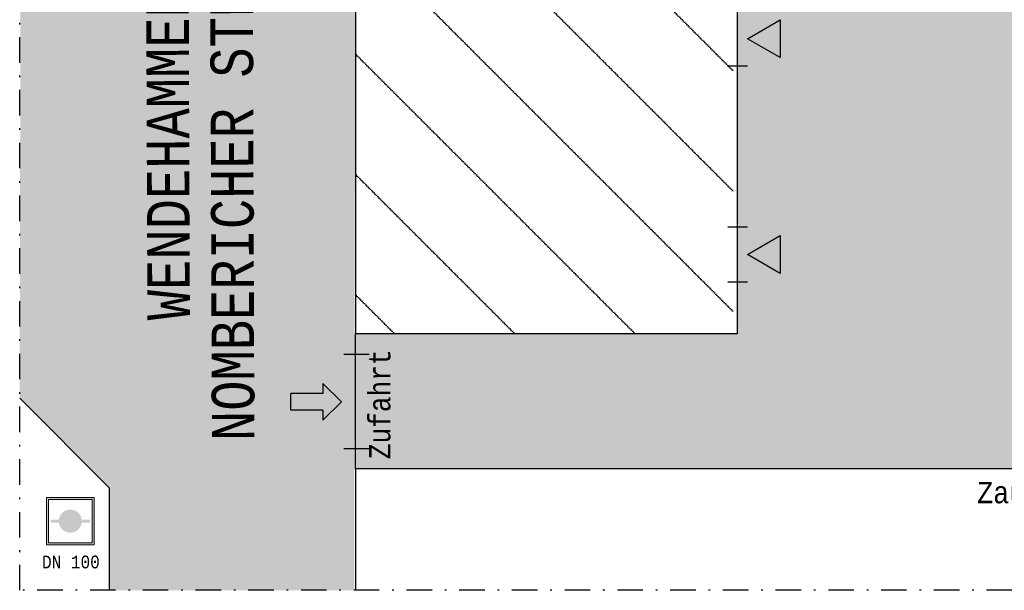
# Model space of a CAD drawing. Header units: metres. Extents: x -52 to 37, y -42 to 74.
# Tile 1 of 12: x -52 to 6, y -42 to -8. Entities that reach past the tile are written whole.
import ezdxf

# ---------------------------------------------------------------- set-up
doc = ezdxf.new("R2010")
doc.units = ezdxf.units.M
for name, pattern in [('AUSGEZOGEN', [0]), ('LINIE_5', [3, 1.5, -0.75, 0, -0.75]), ('LINIE_9', [0.0003, 0, -0.0003])]:
    doc.linetypes.add(name, pattern=pattern)
doc.layers.add('XR$1$STANDARD', color=7, linetype='Continuous', lineweight=25)
doc.styles.add('LUCIDACONSOLE', font='LUCON.TTF')

msp = doc.modelspace()

# ---------------------------------------------------------------- hatches: boundary and pattern name
at = {"layer": 'XR$1$STANDARD', "linetype": 'AUSGEZOGEN', "lineweight": 25, "true_color": 0xa0a0a0}
h = msp.add_hatch(color=253, dxfattribs=at)
h.paths.add_polyline_path([(-43.89, 7.235), (-46.829, 4.296), (-46.829, -41.588), (-32.413, -41.588), (-32.347, 7.235)])
h.paths.add_polyline_path([(-36.968, 4.726), (-35.884, 5.81), (-34.8, 4.726), (-35.396, 4.726), (-35.396, 2.843), (-36.371, 2.843), (-36.371, 4.726)], flags=16)
h.paths.add_polyline_path([(-36.14, -30.026), (-34.257, -30.026), (-34.257, -29.43), (-33.173, -30.514), (-34.257, -31.598), (-34.257, -31.001), (-36.14, -31.001)], flags=16)
at = {"layer": 'XR$1$STANDARD', "linetype": 'AUSGEZOGEN', "lineweight": 25}
h = msp.add_hatch(dxfattribs=at)
h.set_pattern_fill('SCHRAFFUR_43', color=0, scale=0.5, style=0, pattern_type=2)
h.set_pattern_definition([(135, (0, 0), (-7.071, -7.071), [0, -0.1]), (135, (-3.536, -3.536), (-7.071, -7.071), [0, -0.1])])
h.paths.add_polyline_path([(-10.134, 7.235), (-32.347, 7.235), (-32.347, -26.506), (-10.134, -26.506)], flags=0)
at = {"layer": 'XR$1$STANDARD', "linetype": 'AUSGEZOGEN', "lineweight": 25, "true_color": 0xa0a0a0}
msp.add_hatch(color=253, dxfattribs=at).paths.add_polyline_path([(-46.829, -35.562), (-46.829, 4.296), (-52.026, -0.901), (-52.081, -30.3)])
at = {"layer": 'XR$1$STANDARD', "linetype": 'AUSGEZOGEN', "lineweight": 70, "true_color": 0xa0a0a0}
for points in [[(-0.314, -5.631), (-0.314, -5.331), (-9.884, -5.331), (-9.884, -34.452), (18.156, -34.452), (18.156, -5.331), (4.816, -5.331), (4.816, -5.631)], [(-9.884, -26.506), (-32.347, -26.506), (-32.347, -34.452), (-9.884, -34.452)]]:
    msp.add_hatch(color=253, dxfattribs=at).paths.add_polyline_path(points)
at = {"layer": 'XR$1$STANDARD', "linetype": 'AUSGEZOGEN', "lineweight": 25}
for color, points in [(0, [(-7.378, -8.066), (-9.302, -9.176), (-7.378, -10.287)]), (0, [(-7.378, -20.748), (-9.302, -21.859), (-7.378, -22.97)]), (3, [(-36.14, -31.001), (-34.257, -31.001), (-34.257, -30.026), (-35.199, -30.026)]), (3, [(-36.14, -31.001), (-35.199, -30.026), (-36.14, -30.026)])]:
    msp.add_hatch(color=color, dxfattribs=at).paths.add_polyline_path(points)
msp.add_hatch(color=3, dxfattribs=at).paths.add_polyline_path([(-34.257, -29.43), (-33.173, -30.514), (-34.257, -31.598), (-34.257, -31.001), (-36.14, -31.001), (-36.14, -30.026), (-34.257, -30.026)], flags=16)
at = {"layer": 'XR$1$STANDARD', "linetype": 'LINIE_9', "lineweight": 13, "true_color": 0x8cffff}
h = msp.add_hatch(color=131, dxfattribs=at)
h.paths.add_polyline_path([(-47.707, -36.125), (-50.507, -36.125), (-50.507, -38.925), (-47.707, -38.925)])
h.paths.add_polyline_path([(-47.827, -38.805), (-50.387, -38.805), (-50.387, -36.245), (-47.827, -36.245)], flags=16)
at = {"layer": 'XR$1$STANDARD', "linetype": 'AUSGEZOGEN', "lineweight": 100}
for points in [[(-49.107, -37.525), (-49.107, -36.849), (-49.118, -36.849), (-49.13, -36.849), (-49.142, -36.85), (-49.154, -36.85), (-49.165, -36.851), (-49.177, -36.852), (-49.189, -36.854), (-49.2, -36.855), (-49.212, -36.857), (-49.224, -36.859), (-49.235, -36.861), (-49.247, -36.863), (-49.258, -36.866), (-49.27, -36.869), (-49.281, -36.872), (-49.293, -36.875), (-49.304, -36.878), (-49.315, -36.882), (-49.326, -36.885), (-49.337, -36.889), (-49.348, -36.893), (-49.359, -36.898), (-49.37, -36.902), (-49.381, -36.907), (-49.392, -36.912), (-49.402, -36.917), (-49.413, -36.922), (-49.423, -36.927), (-49.434, -36.933), (-49.444, -36.939), (-49.454, -36.945), (-49.464, -36.951), (-49.474, -36.957), (-49.484, -36.964), (-49.494, -36.97), (-49.503, -36.977), (-49.513, -36.984), (-49.522, -36.991), (-49.531, -36.999), (-49.54, -37.006), (-49.549, -37.014), (-49.558, -37.022), (-49.567, -37.03), (-49.575, -37.038), (-49.584, -37.046), (-49.592, -37.054), (-49.6, -37.063), (-49.608, -37.072), (-49.616, -37.08), (-49.624, -37.089), (-49.631, -37.098), (-49.639, -37.108), (-49.646, -37.117), (-49.653, -37.126), (-49.66, -37.136), (-49.666, -37.146), (-49.673, -37.155), (-49.679, -37.165), (-49.685, -37.175), (-49.691, -37.185), (-49.697, -37.196), (-49.703, -37.206), (-49.708, -37.216), (-49.714, -37.227), (-49.719, -37.238), (-49.724, -37.248), (-49.728, -37.259), (-49.733, -37.27), (-49.737, -37.281), (-49.741, -37.292), (-49.745, -37.303), (-49.749, -37.314), (-49.753, -37.325), (-49.756, -37.337), (-49.759, -37.348), (-49.762, -37.359), (-49.765, -37.371), (-49.767, -37.382), (-49.77, -37.394), (-49.772, -37.406), (-49.774, -37.417), (-49.776, -37.429), (-49.777, -37.44), (-50.267, -37.44), (-50.267, -37.525)], [(-48.436, -37.44), (-48.437, -37.429), (-48.439, -37.417), (-48.441, -37.406), (-48.443, -37.394), (-48.446, -37.382), (-48.448, -37.371), (-48.451, -37.359), (-48.454, -37.348), (-48.457, -37.337), (-48.461, -37.325), (-48.464, -37.314), (-48.468, -37.303), (-48.472, -37.292), (-48.476, -37.281), (-48.48, -37.27), (-48.485, -37.259), (-48.49, -37.248), (-48.494, -37.238), (-48.5, -37.227), (-48.505, -37.216), (-48.51, -37.206), (-48.516, -37.196), (-48.522, -37.185), (-48.528, -37.175), (-48.534, -37.165), (-48.54, -37.155), (-48.547, -37.146), (-48.553, -37.136), (-48.56, -37.126), (-48.567, -37.117), (-48.575, -37.108), (-48.582, -37.098), (-48.589, -37.089), (-48.597, -37.08), (-48.605, -37.072), (-48.613, -37.063), (-48.621, -37.054), (-48.629, -37.046), (-48.638, -37.038), (-48.646, -37.03), (-48.655, -37.022), (-48.664, -37.014), (-48.673, -37.006), (-48.682, -36.999), (-48.691, -36.991), (-48.7, -36.984), (-48.71, -36.977), (-48.719, -36.97), (-48.729, -36.964), (-48.739, -36.957), (-48.749, -36.951), (-48.759, -36.945), (-48.769, -36.939), (-48.779, -36.933), (-48.79, -36.927), (-48.8, -36.922), (-48.811, -36.917), (-48.821, -36.912), (-48.832, -36.907), (-48.843, -36.902), (-48.854, -36.898), (-48.865, -36.893), (-48.876, -36.889), (-48.887, -36.885), (-48.898, -36.882), (-48.909, -36.878), (-48.921, -36.875), (-48.932, -36.872), (-48.943, -36.869), (-48.955, -36.866), (-48.966, -36.863), (-48.978, -36.861), (-48.989, -36.859), (-49.001, -36.857), (-49.013, -36.855), (-49.024, -36.854), (-49.036, -36.852), (-49.048, -36.851), (-49.059, -36.85), (-49.071, -36.85), (-49.083, -36.849), (-49.095, -36.849), (-49.107, -36.849), (-49.107, -37.525), (-47.947, -37.525), (-47.947, -37.44)], [(-49.107, -37.525), (-50.267, -37.525), (-50.267, -37.609), (-49.777, -37.609), (-49.776, -37.621), (-49.774, -37.632), (-49.772, -37.644), (-49.77, -37.655), (-49.767, -37.667), (-49.765, -37.678), (-49.762, -37.69), (-49.759, -37.701), (-49.756, -37.713), (-49.753, -37.724), (-49.749, -37.735), (-49.745, -37.746), (-49.741, -37.757), (-49.737, -37.768), (-49.733, -37.779), (-49.728, -37.79), (-49.724, -37.801), (-49.719, -37.812), (-49.714, -37.822), (-49.708, -37.833), (-49.703, -37.843), (-49.697, -37.854), (-49.691, -37.864), (-49.685, -37.874), (-49.679, -37.884), (-49.673, -37.894), (-49.666, -37.904), (-49.66, -37.913), (-49.653, -37.923), (-49.646, -37.932), (-49.639, -37.942), (-49.631, -37.951), (-49.624, -37.96), (-49.616, -37.969), (-49.608, -37.978), (-49.6, -37.987), (-49.592, -37.995), (-49.584, -38.003), (-49.575, -38.012), (-49.567, -38.02), (-49.558, -38.028), (-49.549, -38.036), (-49.54, -38.043), (-49.531, -38.051), (-49.522, -38.058), (-49.513, -38.065), (-49.503, -38.072), (-49.494, -38.079), (-49.484, -38.086), (-49.474, -38.092), (-49.464, -38.098), (-49.454, -38.105), (-49.444, -38.11), (-49.434, -38.116), (-49.423, -38.122), (-49.413, -38.127), (-49.402, -38.133), (-49.392, -38.138), (-49.381, -38.142), (-49.37, -38.147), (-49.359, -38.152), (-49.348, -38.156), (-49.337, -38.16), (-49.326, -38.164), (-49.315, -38.168), (-49.304, -38.171), (-49.293, -38.175), (-49.281, -38.178), (-49.27, -38.181), (-49.258, -38.183), (-49.247, -38.186), (-49.235, -38.188), (-49.224, -38.19), (-49.212, -38.192), (-49.2, -38.194), (-49.189, -38.196), (-49.177, -38.197), (-49.165, -38.198), (-49.154, -38.199), (-49.142, -38.2), (-49.13, -38.2), (-49.118, -38.201), (-49.107, -38.201)], [(-49.107, -37.525), (-49.107, -38.201), (-49.095, -38.201), (-49.083, -38.2), (-49.071, -38.2), (-49.059, -38.199), (-49.048, -38.198), (-49.036, -38.197), (-49.024, -38.196), (-49.013, -38.194), (-49.001, -38.192), (-48.989, -38.19), (-48.978, -38.188), (-48.966, -38.186), (-48.955, -38.183), (-48.943, -38.181), (-48.932, -38.178), (-48.921, -38.175), (-48.909, -38.171), (-48.898, -38.168), (-48.887, -38.164), (-48.876, -38.16), (-48.865, -38.156), (-48.854, -38.152), (-48.843, -38.147), (-48.832, -38.142), (-48.821, -38.138), (-48.811, -38.133), (-48.8, -38.127), (-48.79, -38.122), (-48.779, -38.116), (-48.769, -38.11), (-48.759, -38.105), (-48.749, -38.098), (-48.739, -38.092), (-48.729, -38.086), (-48.719, -38.079), (-48.71, -38.072), (-48.7, -38.065), (-48.691, -38.058), (-48.682, -38.051), (-48.673, -38.043), (-48.664, -38.036), (-48.655, -38.028), (-48.646, -38.02), (-48.638, -38.012), (-48.629, -38.003), (-48.621, -37.995), (-48.613, -37.987), (-48.605, -37.978), (-48.597, -37.969), (-48.589, -37.96), (-48.582, -37.951), (-48.575, -37.942), (-48.567, -37.932), (-48.56, -37.923), (-48.553, -37.913), (-48.547, -37.904), (-48.54, -37.894), (-48.534, -37.884), (-48.528, -37.874), (-48.522, -37.864), (-48.516, -37.854), (-48.51, -37.843), (-48.505, -37.833), (-48.5, -37.822), (-48.494, -37.812), (-48.49, -37.801), (-48.485, -37.79), (-48.48, -37.779), (-48.476, -37.768), (-48.472, -37.757), (-48.468, -37.746), (-48.464, -37.735), (-48.461, -37.724), (-48.457, -37.713), (-48.454, -37.701), (-48.451, -37.69), (-48.448, -37.678), (-48.446, -37.667), (-48.443, -37.655), (-48.441, -37.644), (-48.439, -37.632), (-48.437, -37.621), (-48.436, -37.609), (-47.947, -37.609), (-47.947, -37.525)]]:
    msp.add_hatch(color=5, dxfattribs=at).paths.add_polyline_path(points)

# ---------------------------------------------------------------- linework, layer by layer
at = {"layer": 'XR$1$STANDARD', "color": 0, "linetype": 'LINIE_5', "lineweight": 25}
for p, q in [((-52.081, -41.588), (-52.081, 74.426)), ((37.255, -41.588), (-52.081, -41.588))]:
    msp.add_line(p, q, dxfattribs=at)
at = {"layer": 'XR$1$STANDARD', "color": 0, "linetype": 'AUSGEZOGEN', "lineweight": 25}
for p, q in [((-32.347, 7.235), (-32.347, -26.506)), ((-9.884, -26.506), (-9.884, 7.235)), ((-9.302, -9.176), (-7.378, -8.066)), ((-7.378, -8.066), (-7.378, -10.287)), ((-7.378, -10.287), (-9.302, -9.176)), ((-9.302, -10.791), (-10.465, -10.791)), ((-9.302, -20.244), (-10.465, -20.244)), ((-9.302, -21.859), (-7.378, -20.748)), ((-7.378, -20.748), (-7.378, -22.97)), ((-7.378, -22.97), (-9.302, -21.859)), ((-9.302, -23.474), (-10.465, -23.474)), ((-32.347, -26.506), (-9.884, -26.506)), ((-32.347, -34.452), (-32.347, -26.506)), ((-33.037, -27.706), (-31.53, -27.706)), ((-33.173, -30.514), (-34.257, -29.43)), ((-34.257, -29.43), (-34.257, -30.026)), ((-36.14, -31.001), (-36.14, -30.026)), ((-34.257, -30.026), (-36.14, -30.026)), ((-52.081, -30.3), (-46.829, -35.562)), ((-33.173, -30.514), (-34.257, -31.598)), ((-34.257, -31.001), (-36.14, -31.001)), ((-34.257, -31.001), (-34.257, -31.598)), ((-33.034, -33.254), (-31.527, -33.254)), ((32.502, -34.452), (-32.347, -34.452)), ((-32.347, -34.452), (-32.347, -41.588)), ((-46.829, -35.562), (-46.829, -41.588))]:
    msp.add_line(p, q, dxfattribs=at)
at = {"layer": 'XR$1$STANDARD', "color": 3, "linetype": 'AUSGEZOGEN', "lineweight": 13}
for p, q in [((-47.707, -36.125), (-50.507, -36.125)), ((-50.507, -36.125), (-50.507, -38.925)), ((-47.707, -38.925), (-47.707, -36.125)), ((-50.507, -38.925), (-47.707, -38.925))]:
    msp.add_line(p, q, dxfattribs=at)
at = {"layer": 'XR$1$STANDARD', "color": 5, "linetype": 'AUSGEZOGEN', "lineweight": 13}
for p, q in [((-47.827, -36.245), (-50.387, -36.245)), ((-50.387, -36.245), (-50.387, -38.805)), ((-47.827, -38.805), (-47.827, -36.245)), ((-50.387, -38.805), (-47.827, -38.805))]:
    msp.add_line(p, q, dxfattribs=at)

# ---------------------------------------------------------------- texts
at = {"layer": 'XR$1$STANDARD', "color": 0, "linetype": 'AUSGEZOGEN', "lineweight": 25, "insert": (-44.61, -15.934), "char_height": 2.5, "width": 39.6288, "attachment_point": 2, "rotation": 90.21298, "line_spacing_factor": 0.903614, "style": 'LUCIDACONSOLE'}
msp.add_mtext('{\\fLucida Console|i0|b0;\\H2.500000;\\W0.840000;\\C7;WENDEHAMMER}\\P{\\fLucida Console|i0|b0;\\H2.500000;\\W0.840000;\\C7;NOMBERICHER STRASSE}\\P', dxfattribs=at)
at = {"layer": 'XR$1$STANDARD', "color": 0, "linetype": 'AUSGEZOGEN', "lineweight": 25, "insert": (-30.908, -30.659), "char_height": 1.25, "width": 7.64704, "attachment_point": 5, "rotation": 90, "style": 'LUCIDACONSOLE'}
msp.add_mtext('\\W0.87;Zufahrt', dxfattribs=at)
at = {"layer": 'XR$1$STANDARD', "color": 0, "linetype": 'AUSGEZOGEN', "lineweight": 25, "style": 'LUCIDACONSOLE'}
for s, insert, char_height, width, attachment_point in [('\\W0.89;Zaun', (6.084, -35.858), 1.25, 4.61861, 5), ('\\W0.89;DN\\~100', (-50.767, -40.309), 0.75, 4.06237, 7)]:
    msp.add_mtext(s, dxfattribs=dict(at, insert=insert, char_height=char_height, width=width, attachment_point=attachment_point))

doc.saveas('drawing.dxf')
